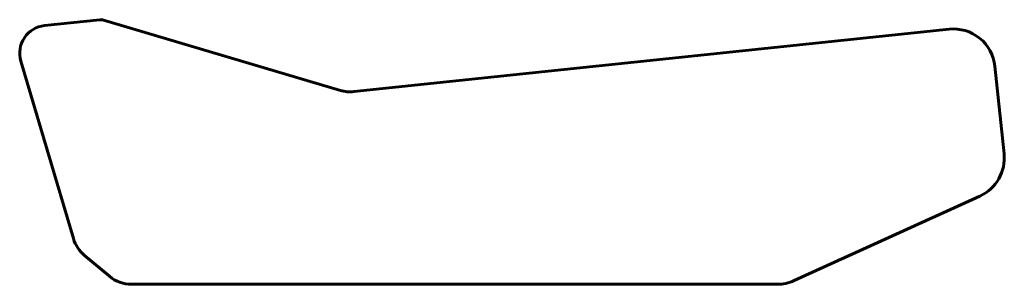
# Model space of a CAD drawing. Header units: millimetres. Extents: x -354 to 354, y -95 to 95.
import ezdxf

# ---------------------------------------------------------------- set-up
doc = ezdxf.new("R2010")
doc.units = ezdxf.units.MM
doc.linetypes.add('K5LT_BASIC', pattern=[0])
doc.layers.add('Системный слой', color=7, linetype='Continuous')

msp = doc.modelspace()

# ---------------------------------------------------------------- linework, layer by layer
at = {"layer": 'Системный слой', "color": 150, "linetype": 'K5LT_BASIC', "lineweight": 60}
for p, q in [((-296.68, 95.29), (-336.41, 91.11)), ((-123.42, 44.37), (-294.73, 95.11)), ((314.56, 88.49), (-113.71, 43.48)), ((-353.5, 65.54), (-315.6, -62.39)), ((354.16, -1.27), (347.53, 61.79)), ((203.1, -92.62), (336.76, -31.7)), ((-307.7, -74.44), (-289.8, -89.47)), ((-273.73, -95.32), (190.66, -95.32))]:
    msp.add_line(p, q, dxfattribs=at)
for centre, radius, start, end in [((-296.15, 90.32), 5, 73.5, 96), ((-334.32, 71.22), 20, 96, 196.5), ((317.7, 58.65), 30, 6, 96), ((-116.32, 68.34), 25, 253.5, 276), ((324.32, -4.4), 30, 294.5, 6), ((-291.63, -55.29), 25, 196.5, 230), ((-273.73, -70.32), 25, 230, 270), ((190.66, -65.32), 30, 270, 294.5)]:
    msp.add_arc(centre, radius, start, end, dxfattribs=at)

doc.saveas('drawing.dxf')
